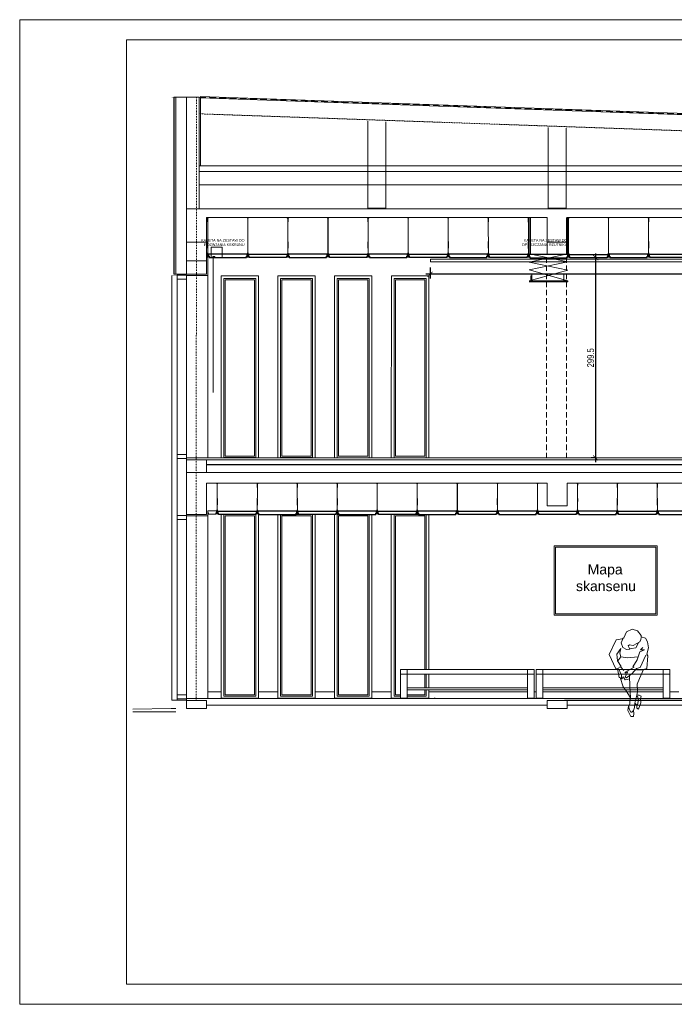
# Model space of a CAD drawing. Header units: millimetres. Extents: x -9038497 to 54128, y -10570064 to 59476.
# Tile 72 of 135: x 42568 to 43549, y 19871 to 21345. Entities that reach past the tile are written whole.
import ezdxf

# ---------------------------------------------------------------- set-up
doc = ezdxf.new("R2010")
doc.units = ezdxf.units.MM
doc.header["$LTSCALE"] = 0.8
doc.header["$PDMODE"] = 2
for name, pattern in [('Dash', [0.435, 0.3175, -0.1175]), ('DASHDOT', [1, 0.5, -0.25, 0, -0.25]), ('DASHED', [19.05, 12.7, -6.35])]:
    doc.linetypes.add(name, pattern=pattern)
for name, color, linetype, lineweight in [('0 proj_meble 25', 42, 'Continuous', 25), ('0 proj_widok widok widok', 7, 'Continuous', 0), ('ocieplenie', 214, 'Continuous', 13), ('Osie', 175, 'DASHDOT', 9), ('people', 191, 'Continuous', 9), ('proj_widok widok widok', 7, 'Continuous', 0), ('SCIANY', 1, 'Continuous', 30), ('tynk', 252, 'Continuous', 5), ('wieszaki suf.p.', 253, 'Continuous', 5)]:
    doc.layers.add(name, color=color, linetype=linetype, lineweight=lineweight)
for name, color, linetype in [('STOLARKA', 4, 'Continuous'), ('strop podw.', 3, 'Continuous'), ('sufit_pod', 90, 'Continuous')]:
    doc.layers.add(name, color=color, linetype=linetype)
doc.styles.add('ARIAL_WYM50', font='arial.ttf', dxfattribs={"height": 15})
doc.styles.add('WYMIAR-20', font='ARIALN.TTF', dxfattribs={"height": 4})
doc.styles.add('WYMIAR-50', font='ARIALN.TTF', dxfattribs={"height": 10})
doc.dimstyles.new('SKALA-50', dxfattribs={"dimscale": 5, "dimtxt": 10, "dimasz": 1.5, "dimexe": 1.3, "dimexo": 1.3, "dimgap": 0.5, "dimtad": 1, "dimdec": 1, "dimrnd": 0.5, "dimdsep": 46, "dimtxsty": 'WYMIAR-50', "dimblk": 'ARCHTICK', "dimcen": 1.5, "dimdle": 1.3, "dimadec": 0, "dimazin": 0, "dimtfac": 1, "dimtdec": 1, "dimtix": 1, "dimtmove": 2, "dimatfit": 3, "dimfxl": 2, "dimfxlon": 1, "dimtolj": 1, "dimarcsym": 0})

# ---------------------------------------------------------------- blocks, each defined once
blk = doc.blocks.new('A$C604A1FD6')
at = {"color": 0, "ltscale": 60}
for p, q in [((0, 5), (0, 2)), ((1, 5), (1, 2)), ((60, 5), (60, 2))]:
    blk.add_line(p, q, dxfattribs=at)
blk.add_lwpolyline([(58, 2), (58, 0), (2, 0), (2, 2), (1, 2), (1, 5), (59, 5), (59, 2)], close=True, dxfattribs=at)
blk = doc.blocks.new('G$CDA4F7F8F')
at = {"layer": 'wieszaki suf.p.'}
for p, q in [((1.5, 6.1), (1.5, 41.6)), ((1.5, 14.1), (1.5, 6.1))]:
    blk.add_line(p, q, dxfattribs=at)
at = {"layer": 'wieszaki suf.p.', "linetype": 'Continuous'}
for p, q in [((1.3, 13.3), (1.3, 23)), ((1.7, 13.3), (1.7, 23))]:
    blk.add_line(p, q, dxfattribs=at)
at = {"layer": 'wieszaki suf.p.'}
blk.add_lwpolyline([(1.6, 39.7), (1.4, 39.7), (1.4, 45.5), (0.5, 45.5), (0.5, 45.7), (2.5, 45.7), (2.5, 45.5), (1.6, 45.5)], close=True, dxfattribs=at)
for points in [[(0.9, 5.2), (1.1, 5.2), (1.1, 2.9, 0.309747), (1.8, 2.9), (1.8, 5.2), (2.1, 5.2), (2.1, 1.4, 0.050199), (2.1, 0.9, 0.462729), (2.4, 0.8), (2.8, 1.1, -0.591447), (2.9, 1), (2.9, 0.1, -0.336476), (2.8, 0), (2.5, 0), (2.5, 0.2), (1.8, 0.2), (1.8, 0), (1.1, 0), (1.1, 0.2), (0.4, 0.2), (0.4, 0), (0.1, 0, -0.336476), (0, 0.1), (0, 1, -0.591447), (0.2, 1.1), (0.5, 0.8, 0.462729), (0.8, 0.9, 0.050199), (0.9, 1.4)], [(1.1, 5.2), (1.1, 5.9, -0.440677), (1.8, 5.9), (1.8, 2.9, -0.309747), (1.1, 2.9)]]:
    blk.add_lwpolyline(points, format="xyb", close=True, dxfattribs=at)
blk = doc.blocks.new('G$C599E6A1A')
at = {"layer": 'wieszaki suf.p.'}
for p, q in [((1.5, 6.1), (1.4, 54.6)), ((1.5, 14.1), (1.5, 6.1))]:
    blk.add_line(p, q, dxfattribs=at)
at = {"layer": 'wieszaki suf.p.', "linetype": 'Continuous'}
for p, q in [((1.3, 13.3), (1.3, 23)), ((1.7, 13.3), (1.7, 23))]:
    blk.add_line(p, q, dxfattribs=at)
at = {"layer": 'wieszaki suf.p.'}
blk.add_lwpolyline([(1.3, 52.7), (1.5, 52.7), (1.5, 58.5), (2.4, 58.5), (2.4, 58.7), (0.4, 58.7), (0.4, 58.5), (1.3, 58.5)], close=True, dxfattribs=at)
for points in [[(2.1, 5.2), (1.8, 5.2), (1.8, 2.9, -0.309747), (1.1, 2.9), (1.1, 5.2), (0.9, 5.2), (0.9, 1.4, -0.050199), (0.8, 0.9, -0.462729), (0.5, 0.8), (0.2, 1.1, 0.591447), (0, 1), (0, 0.1, 0.336476), (0.1, 0), (0.4, 0), (0.4, 0.2), (1.1, 0.2), (1.1, 0), (1.8, 0), (1.8, 0.2), (2.5, 0.2), (2.5, 0), (2.8, 0, 0.336476), (2.9, 0.1), (2.9, 1, 0.591447), (2.8, 1.1), (2.4, 0.8, -0.462729), (2.1, 0.9, -0.050199), (2.1, 1.4)], [(1.8, 5.2), (1.8, 5.9, 0.440677), (1.1, 5.9), (1.1, 2.9, 0.309747), (1.8, 2.9)]]:
    blk.add_lwpolyline(points, format="xyb", close=True, dxfattribs=at)
blk = doc.blocks.new('_ArchTick')
at = {"color": 0, "linetype": 'ByBlock', "const_width": 0.15}
blk.add_lwpolyline([(-0.5, -0.5), (0.5, 0.5)], dxfattribs=at)
blk = doc.blocks.new('*D2567')
at = {"layer": '0 proj_widok widok widok', "color": 0, "lineweight": -2, "ltscale": 0.8, "transparency": 16777216}
for p, q in [((43430.8, 20995.3), (43430.8, 20682.6)), ((43430.8, 20988.8), (43424.3, 20988.8)), ((43430.8, 20689.1), (43424.3, 20689.1))]:
    blk.add_line(p, q, dxfattribs=at)
at = {"layer": 'Defpoints', "color": 0, "lineweight": 0, "ltscale": 0.8, "transparency": 16777216}
for p in [(43431.4, 20988.8), (43430.8, 20689.1), (43431.4, 20689.1)]:
    blk.add_point(p, dxfattribs=at)
at = {"layer": '0 proj_widok widok widok', "color": 0, "lineweight": -2, "ltscale": 0.8, "transparency": 16777216, "xscale": 7.5, "yscale": 7.5, "zscale": 7.5}
for p, rotation in [((43430.8, 20988.8), 90), ((43430.8, 20689.1), 270)]:
    blk.add_blockref('_ArchTick', p, dxfattribs=dict(at, rotation=rotation))
at = {"layer": '0 proj_widok widok widok', "color": 0, "lineweight": 0, "ltscale": 0.8, "transparency": 16777216, "insert": (43423.2, 20839), "char_height": 10, "attachment_point": 5, "rotation": 90, "style": 'WYMIAR-50'}
blk.add_mtext('\\A1;299.5', dxfattribs=at)
blk = doc.blocks.new('ko2')
at = {"layer": 'people'}
blk.add_lwpolyline([(-3565.4, 2627.5), (-3563.4, 2623.9), (-3563.9, 2619.8), (-3561.9, 2617.7), (-3556.7, 2626.4), (-3555.7, 2632.6), (-3554, 2635.8), (-3556.7, 2638.2), (-3560.3, 2638.7), (-3558.2, 2643.3), (-3556.2, 2654.5), (-3551.1, 2662.2), (-3542.4, 2674), (-3537.3, 2674.5), (-3532.2, 2692.9), (-3533.2, 2695.9), (-3528.6, 2704.6), (-3528.1, 2713.8), (-3530.1, 2719.4), (-3536.3, 2723), (-3535.7, 2724.6), (-3539.8, 2732.7), (-3547, 2736.8), (-3556.2, 2734.8), (-3561.8, 2726.6), (-3564.4, 2725.6), (-3573.6, 2726.1), (-3588.4, 2706.7), (-3582.8, 2683.7), (-3580.2, 2683.7), (-3580.8, 2669.9), (-3579.2, 2669.4), (-3577.7, 2655.1), (-3574.6, 2648.4), (-3571, 2639.2), (-3570.5, 2636.7), (-3573.1, 2628), (-3575.1, 2624.9), (-3576.8, 2622.5), (-3578.2, 2618.8), (-3575.6, 2609.1), (-3571.5, 2608.5), (-3569.9, 2612.5), (-3569.5, 2617.2), (-3567.5, 2621.3)], close=True, dxfattribs=at)
for points in [[(-3562.9, 2726.6), (-3567.5, 2720), (-3566.4, 2712.8), (-3561.3, 2708.7), (-3556.7, 2708.2), (-3557.7, 2713.8), (-3555.7, 2714.8), (-3550.6, 2712.8), (-3544.4, 2714.3), (-3539.8, 2715.9), (-3537.3, 2718.9), (-3536.3, 2722)], [(-3541.9, 2714.8), (-3547.5, 2708.2), (-3553.6, 2708.7), (-3556.7, 2709.7)], [(-3547, 2694.4), (-3562.3, 2696.4), (-3572.1, 2699.5), (-3572.1, 2705.6), (-3569.5, 2711.8), (-3577.2, 2705.1), (-3578.2, 2694.9), (-3574.6, 2685.7), (-3578.2, 2684.7)], [(-3572.1, 2699.5), (-3577.7, 2694.9)], [(-3536.8, 2706.7), (-3540.9, 2704.1), (-3535.2, 2702.6), (-3542.4, 2701), (-3549, 2690.3), (-3557.2, 2681.6), (-3555.7, 2680.6), (-3570, 2676), (-3570.5, 2674.5), (-3566.4, 2675.5), (-3571.5, 2668.8), (-3570, 2667.3), (-3560.3, 2671.9), (-3552.6, 2678), (-3547, 2678), (-3534.7, 2694.4)], [(-3566.4, 2664.8), (-3569, 2664.2), (-3572.6, 2664.8), (-3574.1, 2667.8), (-3574.6, 2670.4), (-3576.7, 2667.3), (-3577.7, 2667.3), (-3576.7, 2672.9), (-3578.7, 2683.2)], [(-3575.6, 2685.2), (-3571.5, 2678.6)], [(-3564.9, 2669.4), (-3567.5, 2654), (-3570.4, 2636.6)], [(-3543.9, 2674), (-3553.1, 2676)], [(-3560.3, 2638.7), (-3565.4, 2627.5)], [(-3570.5, 2616.7), (-3572.6, 2615.2), (-3574.1, 2615.7), (-3575.1, 2619.3), (-3575.6, 2624.9)], [(-3559.3, 2637.2), (-3559.3, 2631.5), (-3562.3, 2624.4)]]:
    blk.add_lwpolyline(points, dxfattribs=at)
blk = doc.blocks.new('*D2423')
at = {"layer": '0 proj_widok widok widok', "color": 0, "lineweight": -2, "ltscale": 0.8, "transparency": 16777216}
for p, q in [((44129.6, 20964.1), (43176.6, 20964.1)), ((43183.1, 20974.1), (43183.1, 20957.6)), ((44123.1, 20974.1), (44123.1, 20957.6))]:
    blk.add_line(p, q, dxfattribs=at)
at = {"layer": 'Defpoints', "color": 0, "lineweight": 0, "ltscale": 0.8, "transparency": 16777216}
for p in [(43183.1, 20984.7), (44123.1, 20984.7), (43183.1, 20964.1)]:
    blk.add_point(p, dxfattribs=at)
at = {"layer": '0 proj_widok widok widok', "color": 0, "lineweight": -2, "ltscale": 0.8, "transparency": 16777216, "xscale": 7.5, "yscale": 7.5, "zscale": 7.5, "rotation": 180}
blk.add_blockref('_ArchTick', (43183.1, 20964.1), dxfattribs=at)
at = {"layer": '0 proj_widok widok widok', "color": 0, "lineweight": -2, "ltscale": 0.8, "transparency": 16777216, "xscale": 7.5, "yscale": 7.5, "zscale": 7.5}
blk.add_blockref('_ArchTick', (44123.1, 20964.1), dxfattribs=at)
at = {"layer": '0 proj_widok widok widok', "color": 0, "lineweight": 0, "ltscale": 0.8, "transparency": 16777216, "insert": (43653.1, 20971.7), "char_height": 10, "attachment_point": 5, "style": 'WYMIAR-50'}
blk.add_mtext('\\A1;940', dxfattribs=at)

msp = doc.modelspace()

# ---------------------------------------------------------------- linework, layer by layer
at = {"color": 1, "lineweight": 0, "ltscale": 40}
for p, q in [((42837.15, 21062.21), (42837.15, 21229.23)), ((44509.15, 21126.15), (42838.15, 21126.15)), ((44508.15, 21118.14), (42838.15, 21118.14)), ((44509.15, 21098.13), (42838.15, 21098.13)), ((43358.12, 21012.2), (43358.12, 20993.87)), ((43388.12, 21012.2), (43388.1, 20994.19)), ((42818.15, 20686.2), (44498.15, 20686.2))]:
    msp.add_line(p, q, dxfattribs=at)
at = {"lineweight": 0, "ltscale": 40}
for p, q in [((42838.65, 21230.2), (44509.15, 21171.86)), ((42838.65, 21228.3), (44507.65, 21170.02)), ((42870.06, 20604.63), (42870.05, 20329.2)), ((42926.05, 20329.2), (42926.05, 20604.41)), ((42954.99, 20604.31), (42954.99, 20329.2)), ((43010.99, 20329.2), (43010.99, 20604.3)), ((43039.94, 20604.42), (43039.94, 20329.2)), ((43095.94, 20329.2), (43095.94, 20604.22)), ((43124.89, 20604.28), (43124.89, 20329.2)), ((43180.89, 20372.24), (43180.89, 20604.5)), ((43180.89, 20344.76), (43180.89, 20365.24)), ((43180.89, 20329.2), (43180.89, 20341.76)), ((42870.05, 20329.27), (42926.05, 20329.27)), ((42954.99, 20329.27), (43010.99, 20329.27)), ((43039.94, 20329.27), (43095.94, 20329.27)), ((43124.89, 20329.27), (43180.89, 20329.27)), ((43384.16, 20329.2), (43934.19, 20329.2)), ((42738, 20313.14), (42795.19, 20314.12)), ((42802.09, 20308.96), (42738, 20308.96))]:
    msp.add_line(p, q, dxfattribs=at)
at = {"color": 1, "lineweight": 0, "ltscale": 40}
for points in [[(42818.15, 21062.21), (42837.15, 21062.21), (42837.15, 21229.23), (42818.15, 21229.23)], [(42848.14, 20984.2), (42818.14, 20984.2), (42818.12, 21012.2), (42848.12, 21012.2)], [(42848.14, 20964.2), (42818.14, 20964.2), (42818.14, 20984.2), (42848.14, 20984.2)], [(42848.15, 20667.2), (42818.15, 20667.2), (42818.15, 20686.2), (42848.15, 20686.2)], [(42818.15, 20314.2), (42848.15, 20314.2), (42848.15, 20326.2), (42818.15, 20326.2)], [(43358.12, 20314.2), (43388.12, 20314.2), (43388.12, 20326.2), (43358.12, 20326.2)]]:
    msp.add_lwpolyline(points, close=True, dxfattribs=at)
for points in [[(42837.15, 21062.21), (42837.15, 21157.13)], [(44147.61, 21062.21), (42818.14, 21062.21), (42818.12, 21012.2), (42848.12, 21012.2), (42848.15, 21049.21), (43358.12, 21049.21), (43358.12, 21012.2), (43388.12, 21012.2), (43388.12, 21049.21), (43938.15, 21049.21)], [(42818.15, 21012.2), (42818.15, 21012.2), (42818.15, 21012.2), (42848.15, 21012.2), (42848.15, 21012.2)], [(42818.14, 20964.2), (42848.15, 20964.2), (42848.15, 20994.19)], [(44498.15, 20667.2), (42848.15, 20667.2), (42848.15, 20667.2), (42818.15, 20667.2), (42818.15, 20604.2), (42848.15, 20604.2), (42848.15, 20651.21), (43358.12, 20651.21), (43358.12, 20617.19), (43388.12, 20617.19), (43388.12, 20651.21), (43938.15, 20651.21), (43938.15, 20617.23), (43968.15, 20617.23), (43968.15, 20651.21), (44498.15, 20651.21)]]:
    msp.add_lwpolyline(points, dxfattribs=at)
at = {"lineweight": 0, "ltscale": 40}
for points in [[(42926.05, 20689.2), (42926.06, 20961.92), (42870.06, 20961.92), (42870.06, 20689.2)], [(43010.99, 20689.2), (43010.99, 20961.92), (42955, 20961.92), (42954.99, 20689.2)], [(43095.94, 20689.2), (43095.94, 20961.92), (43039.95, 20961.92), (43039.94, 20689.2)], [(43180.89, 20689.2), (43180.89, 20961.92), (43124.9, 20961.92), (43124.89, 20689.2)], [(42922.05, 20689.2), (42922.06, 20957.92), (42874.06, 20957.92), (42874.06, 20689.2)], [(43006.99, 20689.2), (43006.99, 20957.92), (42959, 20957.92), (42959, 20689.2)], [(43091.94, 20689.2), (43091.94, 20957.92), (43043.95, 20957.92), (43043.95, 20689.2)], [(43176.89, 20689.2), (43176.89, 20957.92), (43128.9, 20957.92), (43128.9, 20689.2)], [(42922.05, 20689.2), (42922.05, 20689.52), (42874.06, 20689.52), (42874.06, 20689.2)], [(43006.99, 20689.2), (43006.99, 20689.57), (42959, 20689.57), (42959, 20689.2)], [(43091.94, 20689.2), (43091.94, 20689.45), (43043.95, 20689.45), (43043.95, 20689.2)], [(43176.89, 20689.2), (43176.89, 20689.47), (43128.9, 20689.47), (43128.9, 20689.2)], [(42874.06, 20604.27), (42874.06, 20332.27), (42922.05, 20332.27)], [(42874.06, 20604.27), (42922.05, 20604.27), (42922.05, 20332.28)], [(42959, 20604.3), (42959, 20332.27), (43006.99, 20332.27), (43006.99, 20604.29)], [(42959, 20604.3), (42959, 20604.27), (43006.99, 20604.27), (43006.99, 20604.29)], [(43043.95, 20604.27), (43043.95, 20332.27), (43091.94, 20332.27), (43091.94, 20604.24)], [(43043.95, 20604.27), (43091.94, 20604.27)], [(43128.9, 20604.3), (43128.9, 20604.27), (43176.89, 20604.27), (43176.89, 20604.49)], [(43128.9, 20604.3), (43128.9, 20332.27), (43138.7, 20332.27)], [(43176.89, 20372.24), (43176.89, 20604.49)], [(43176.89, 20344.76), (43176.89, 20365.24)], [(43148.7, 20332.27), (43176.89, 20332.27), (43176.89, 20341.76)], [(42795.19, 20314.12), (42802.09, 20314.12)]]:
    msp.add_lwpolyline(points, dxfattribs=at)
at = {"color": 253, "lineweight": 0, "ltscale": 40}
for points in [[(42920.05, 20691.86), (42920.06, 20955.92), (42876.06, 20955.92), (42876.06, 20691.86)], [(43004.99, 20691.75), (43004.99, 20955.92), (42961, 20955.92), (42961, 20691.75)], [(43089.94, 20691.53), (43089.94, 20955.92), (43045.95, 20955.92), (43045.95, 20691.53)], [(43174.89, 20691.74), (43174.89, 20955.92), (43130.9, 20955.92), (43130.9, 20691.74)]]:
    msp.add_lwpolyline(points, close=True, dxfattribs=at)
for points in [[(42920.05, 20602.27), (42876.06, 20602.27), (42876.06, 20334.27), (42920.05, 20334.27), (42920.05, 20602.27)], [(43004.99, 20602.27), (42961, 20602.27), (42961, 20334.27), (43004.99, 20334.27), (43004.99, 20602.27)], [(43089.94, 20602.27), (43045.95, 20602.27), (43045.95, 20334.27), (43089.94, 20334.27), (43089.94, 20602.27)], [(43174.89, 20602.27), (43130.9, 20602.27), (43130.9, 20334.27), (43138.7, 20334.27)], [(43174.89, 20372.24), (43174.89, 20602.27)], [(43174.89, 20344.76), (43174.89, 20365.24)], [(43148.7, 20334.27), (43174.89, 20334.27), (43174.89, 20341.76)]]:
    msp.add_lwpolyline(points, dxfattribs=at)
at = {"layer": '0 proj_meble 25', "lineweight": 18}
for p, q in [((43138.7, 20329.24), (43138.7, 20372.24)), ((43138.7, 20372.24), (43338.7, 20372.24)), ((43148.7, 20329.24), (43148.7, 20372.24)), ((43328.7, 20372.24), (43328.7, 20329.24)), ((43338.7, 20372.24), (43338.7, 20329.24)), ((43341.94, 20329.58), (43341.94, 20372.58)), ((43341.94, 20372.58), (43541.94, 20372.58)), ((43351.94, 20329.58), (43351.94, 20372.58)), ((43531.94, 20372.58), (43531.94, 20329.58)), ((43541.94, 20372.58), (43541.94, 20329.58)), ((43138.7, 20365.24), (43338.7, 20365.24)), ((43341.94, 20365.58), (43541.94, 20365.58)), ((43148.67, 20344.76), (43328.66, 20344.76)), ((43148.67, 20341.76), (43328.66, 20341.76)), ((43351.91, 20345.1), (43531.91, 20345.1)), ((43351.91, 20342.1), (43531.91, 20342.1)), ((43138.7, 20329.24), (43148.7, 20329.24)), ((43328.7, 20329.24), (43338.7, 20329.24)), ((43341.94, 20329.58), (43351.94, 20329.58)), ((43531.94, 20329.58), (43541.94, 20329.58))]:
    msp.add_line(p, q, dxfattribs=at)
at = {"layer": '0 proj_widok widok widok', "lineweight": 0}
for p, q in [((43331.15, 20994.08), (43331.15, 21049.21)), ((43333.15, 20994.08), (43333.15, 21049.21)), ((43387.04, 20994.08), (43387.04, 21049.21)), ((43389.04, 20994.08), (43389.04, 21049.21)), ((42855.13, 20989.16), (42855.13, 21004.59)), ((42855.13, 21004.59), (42871.77, 21004.59)), ((42871.77, 21004.59), (42871.77, 20989.21)), ((42860.42, 20990.77), (42857.86, 20990.77)), ((42857.86, 20990.77), (42857.86, 20989.16)), ((42858.32, 20990.75), (42858.32, 20787.29)), ((42860.42, 20989.21), (42860.42, 20990.77)), ((43331.16, 20994.71), (43389.06, 20982.89)), ((43331.32, 20981.99), (43389.03, 20994.74)), ((42871.78, 20989.21), (42855.03, 20989.21)), ((43183.59, 20986.58), (43183.59, 20982.58)), ((43183.59, 20982.58), (44123.18, 20982.58)), ((44123.18, 20986.59), (43183.63, 20986.59)), ((43389.06, 20982.89), (43331.13, 20970.53)), ((43389.15, 20970.39), (43331.32, 20981.99)), ((43331.13, 20970.53), (43389.06, 20954.01)), ((43331.23, 20954.04), (43389.15, 20970.39)), ((43335.29, 20961.88), (43333.65, 20961.88)), ((43333.65, 20961.88), (43333.65, 20954.98)), ((43370.1, 20964.16), (43335.33, 20964.16)), ((43335.33, 20964.16), (43335.33, 20954.16)), ((43383.31, 20954.16), (43383.31, 20964.16)), ((43389.1, 20954.02), (43331.1, 20954.02)), ((43389.1, 20952.82), (43331.11, 20952.82)), ((43333.65, 20954.98), (43335.35, 20954.98)), ((43335.33, 20954.16), (43370.1, 20954.16)), ((43389.07, 20952.62), (43389.07, 20954.02)), ((44498.15, 20689.2), (42818.14, 20689.2)), ((43180.89, 20689.2), (43182.09, 20689.2)), ((42868.85, 20604.44), (42870.05, 20604.44)), ((42926.05, 20604.44), (42927.25, 20604.44)), ((42927.25, 20604.41), (42926.05, 20604.41)), ((42953.79, 20604.44), (42954.99, 20604.44)), ((43010.99, 20604.44), (43012.19, 20604.44)), ((43038.74, 20604.44), (43039.94, 20604.44)), ((43095.93, 20604.44), (43097.13, 20604.44)), ((43122.49, 20604.44), (43123.69, 20604.44)), ((43123.69, 20604.44), (43124.89, 20604.44)), ((43180.89, 20604.44), (43182.09, 20604.44)), ((43368.88, 20557.5), (43522.88, 20557.5)), ((43368.88, 20453.5), (43368.88, 20557.5)), ((43370.88, 20555.5), (43520.88, 20555.5)), ((43370.88, 20455.5), (43370.88, 20555.5)), ((43520.88, 20555.5), (43520.88, 20455.5)), ((43522.88, 20557.5), (43522.88, 20453.5)), ((43522.88, 20453.5), (43368.88, 20453.5)), ((43520.88, 20455.5), (43370.88, 20455.5)), ((42818.15, 20329.2), (43917.37, 20329.2)), ((42850.15, 20339.2), (42870.05, 20339.2)), ((42868.85, 20329.2), (42870.05, 20329.2)), ((42926.05, 20339.2), (42954.99, 20339.2)), ((42926.05, 20329.2), (42927.25, 20329.2)), ((42953.79, 20329.2), (42954.99, 20329.2)), ((43010.99, 20339.2), (43039.94, 20339.2)), ((43010.99, 20329.2), (43012.19, 20329.2)), ((43038.74, 20329.2), (43039.94, 20329.2)), ((43095.93, 20329.2), (43097.13, 20329.2)), ((43095.94, 20339.2), (43124.89, 20339.2)), ((43123.69, 20329.2), (43124.89, 20329.2)), ((43180.89, 20339.2), (43328.7, 20339.2)), ((43180.89, 20329.2), (43182.09, 20329.2)), ((43190.36, 20329.24), (43189.16, 20329.24)), ((43338.7, 20339.2), (43341.94, 20339.2)), ((43351.94, 20339.2), (43531.94, 20339.2)), ((43541.94, 20339.2), (43555.15, 20339.2))]:
    msp.add_line(p, q, dxfattribs=at)
at = {"layer": '0 proj_widok widok widok', "linetype": 'DASHED', "lineweight": 0, "ltscale": 0.8}
for p, q in [((43357.13, 20989.46), (43357.13, 20689.47)), ((43387.29, 20989.46), (43387.29, 20689.47))]:
    msp.add_line(p, q, dxfattribs=at)
at = {"layer": '0 proj_widok widok widok', "lineweight": 0}
for points in [[(42568.5, 19871.17), (44668.5, 19871.17), (44668.5, 21345.17), (42568.5, 21345.17)], [(42568.5, 19871.17), (44668.5, 19871.17), (44668.5, 21345.17), (42568.5, 21345.17)], [(42728.5, 21315.17), (44638.5, 21315.17), (44638.5, 19901.17), (42728.5, 19901.17)]]:
    msp.add_lwpolyline(points, close=True, dxfattribs=at)
at = {"layer": 'ocieplenie', "color": 1, "linetype": 'DASHED', "lineweight": 0}
msp.add_line((42837.15, 21229.23), (44509.16, 21170.84), dxfattribs=at)
at = {"layer": 'ocieplenie', "lineweight": 0, "ltscale": 40}
for points, const_width in [([(42804.14, 20962.2), (42796.15, 20962.2), (42796.15, 21229.2), (42818.15, 21229.21)], 0.1), ([(42818.14, 20964.2), (42803.15, 20964.2), (42803.14, 21229.2), (42818.15, 21229.21)], 0.3)]:
    msp.add_lwpolyline(points, dxfattribs=dict(at, const_width=const_width))
for points in [[(42818.14, 20964.2), (42799.15, 20964.2), (42799.15, 21229.2), (42818.15, 21229.21)], [(42804.31, 20964.2), (42801.31, 20964.2), (42801.14, 21229.2), (42818.15, 21229.21)], [(43089.65, 21193.42), (43089.65, 21063.21), (43116.65, 21063.21), (43116.65, 21192.48)], [(43359.65, 21183.98), (43359.79, 21063.21), (43386.79, 21063.21), (43386.65, 21183.03)]]:
    msp.add_lwpolyline(points, dxfattribs=at)
msp.add_lwpolyline([(42800.15, 20326.71, 0.2, 0.2, 0), (42800.09, 20314.12, 0.2, 0.2, 0)], format="xyseb", dxfattribs=at)
at = {"layer": 'Osie', "lineweight": 0, "ltscale": 5}
msp.add_line((42833.12, 21229.58), (42832.7, 20325.71), dxfattribs=at)
at = {"layer": 'SCIANY', "linetype": 'Dash', "lineweight": 0, "ltscale": 0.5}
msp.add_line((42838.27, 21204.21), (44505.28, 21145.91), dxfattribs=at)
at = {"layer": 'SCIANY', "ltscale": 40}
for p, q in [((42848.15, 20679.2), (44498.15, 20679.2)), ((43938.23, 20326.2), (43384.16, 20326.2))]:
    msp.add_line(p, q, dxfattribs=at)
at = {"layer": 'SCIANY', "lineweight": 0, "ltscale": 40}
for p, q in [((43358.12, 20319.2), (42848.15, 20319.2)), ((43938.15, 20319.2), (43388.12, 20319.2))]:
    msp.add_line(p, q, dxfattribs=at)
at = {"layer": 'STOLARKA', "color": 5, "lineweight": 0}
for p, q in [((42796.15, 20326.71), (42796.15, 20962.33)), ((42850.15, 20689.2), (42850.15, 20962.2)), ((42850.15, 20602.2), (42850.15, 20329.2)), ((42804.15, 20326.71), (42796.15, 20326.71))]:
    msp.add_line(p, q, dxfattribs=at)
for points in [[(42804.14, 20962.88), (42804.14, 20956.88), (42818.14, 20956.88), (42818.14, 20962.88)], [(42804.14, 20956.88), (42804.14, 20688.39), (42818.14, 20688.39), (42818.14, 20956.88)], [(42804.14, 20694.39), (42804.14, 20688.39), (42818.14, 20688.39), (42818.14, 20694.39)], [(42818.15, 20602.88), (42804.14, 20602.88), (42804.14, 20688.39), (42818.15, 20688.39)], [(42804.15, 20602.88), (42804.15, 20596.88), (42818.15, 20596.88), (42818.15, 20602.88)], [(42804.15, 20596.88), (42804.15, 20326.71), (42818.15, 20326.71), (42818.15, 20596.88)], [(42804.14, 20334.39), (42804.14, 20328.39), (42818.14, 20328.39), (42818.14, 20334.39)]]:
    msp.add_lwpolyline(points, close=True, dxfattribs=at)
at = {"layer": 'strop podw.', "ltscale": 60}
for p, q in [((43270.08, 20994.22), (43270.08, 20991.22)), ((43510.05, 20994.22), (43510.05, 20991.22))]:
    msp.add_line(p, q, dxfattribs=at)
at = {"layer": 'sufit_pod', "lineweight": 0, "ltscale": 40}
msp.add_lwpolyline([(42851.09, 20606.73), (42851.08, 20604.73), (42862.2, 20604.73), (42862.2, 20606.73), (42863.2, 20606.73), (42863.2, 20609.73), (42850.09, 20609.73), (42850.09, 20606.73)], close=True, dxfattribs=at)
at = {"layer": 'tynk', "lineweight": 0, "ltscale": 40}
for p, q in [((42839.15, 21228.29), (42839.15, 21127.13)), ((42850.15, 20602.2), (42850.15, 20609.16)), ((42818.15, 20602.2), (42850.15, 20602.2))]:
    msp.add_line(p, q, dxfattribs=at)
msp.add_lwpolyline([(42818.14, 20962.2), (42850.15, 20962.2), (42850.15, 20994.19)], dxfattribs=at)

# ---------------------------------------------------------------- block references
at = {"lineweight": 0, "ltscale": 40}
for name, p in [('G$C599E6A1A', (42848.59, 20989.9)), ('G$C599E6A1A', (43028.62, 20989.92)), ('G$C599E6A1A', (43088.62, 20989.79)), ('G$C599E6A1A', (43148.62, 20989.9)), ('G$C599E6A1A', (43208.62, 20989.94)), ('G$C599E6A1A', (43268.62, 20989.9)), ('G$C599E6A1A', (43328.63, 20989.51)), ('G$CDA4F7F8F', (42862.78, 20605.48)), ('G$CDA4F7F8F', (43222.21, 20605.44)), ('G$CDA4F7F8F', (43282.21, 20605.48)), ('G$CDA4F7F8F', (43342.21, 20605.46))]:
    msp.add_blockref(name, p, dxfattribs=at)
at = {"lineweight": 0, "ltscale": 40, "xscale": -1}
for name, p in [('G$C599E6A1A', (42911.52, 20989.9)), ('G$C599E6A1A', (42971.52, 20989.79)), ('G$C599E6A1A', (43031.52, 20989.92)), ('G$C599E6A1A', (43391.51, 20989.52)), ('G$C599E6A1A', (43451.51, 20989.86)), ('G$C599E6A1A', (43511.51, 20989.9)), ('G$CDA4F7F8F', (42865.71, 20605.44)), ('G$CDA4F7F8F', (43225.13, 20605.48))]:
    msp.add_blockref(name, p, dxfattribs=at)
at = {"lineweight": 0, "ltscale": 40, "xscale": -1, "rotation": 359.7977052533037}
for p in [(42925.69, 20605.26), (43045.31, 20605.26), (43105.13, 20605.26), (43405.11, 20605.33), (43464.64, 20605.26)]:
    msp.add_blockref('G$CDA4F7F8F', p, dxfattribs=at)
at = {"lineweight": 0, "ltscale": 40, "rotation": 0.202294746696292}
for p in [(42982.78, 20605.26), (43162.22, 20605.26), (43521.74, 20605.26)]:
    msp.add_blockref('G$CDA4F7F8F', p, dxfattribs=at)
at = {"layer": 'proj_widok widok widok', "rotation": 11.68545204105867}
msp.add_blockref('ko2', (47513.21, 18471.05), dxfattribs=at)
at = {"layer": 'strop podw.', "ltscale": 60, "xscale": -1}
for p in [(42910.05, 20989.22), (43150.09, 20989.22), (43390.09, 20988.87), (43343.67, 20604.64)]:
    msp.add_blockref('A$C604A1FD6', p, dxfattribs=at)
at = {"layer": 'strop podw.', "ltscale": 60}
for p in [(42910.05, 20989.22), (43150.09, 20989.22), (43390.05, 20988.87)]:
    msp.add_blockref('A$C604A1FD6', p, dxfattribs=at)
at = {"layer": 'strop podw.', "ltscale": 60, "xscale": -1}
for p, rotation in [((43030.05, 20989.18), 359.9652294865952), ((43270.08, 20989.16), 359.95805883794), ((43510.04, 20989.16), 359.95805883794), ((42984.22, 20604.19), 359.7629347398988), ((43103.88, 20604.19), 359.7629347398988), ((43223.68, 20604.65), 0.2022947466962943), ((43463.4, 20604.19), 359.7629347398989), ((43583.2, 20604.65), 0.2022947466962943)]:
    msp.add_blockref('A$C604A1FD6', p, dxfattribs=dict(at, rotation=rotation))
at = {"layer": 'strop podw.', "ltscale": 60}
for p, rotation in [((43030.09, 20989.18), 0.03477051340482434), ((43270.09, 20989.16), 0.04194116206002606), ((43510.05, 20989.16), 0.04194116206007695), ((42864.23, 20604.65), 359.7977052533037), ((42984.03, 20604.19), 0.2370652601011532), ((43103.69, 20604.19), 0.2370652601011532), ((43223.67, 20604.62), 0.03477051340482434), ((43343.65, 20604.64), 359.7977052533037), ((43463.2, 20604.19), 0.2370652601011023)]:
    msp.add_blockref('A$C604A1FD6', p, dxfattribs=dict(at, rotation=rotation))

# ---------------------------------------------------------------- texts
at = {"layer": '0 proj_widok widok widok', "lineweight": 0, "char_height": 4, "attachment_point": 3, "style": 'WYMIAR-20'}
for s, insert in [('KASETA NA ZESTAW DO ROZWJANIA KEKRANU   ', (42905.03, 21016.89)), ('KASETA NA ZESTAW DO OPUSZCZANIA RZUTNIKA ', (43388.33, 21016.89))]:
    msp.add_mtext_dynamic_manual_height_columns(s, width=78.8002, gutter_width=20, heights=[0], dxfattribs=dict(at, insert=insert))
at = {"layer": 'SCIANY', "color": 251, "ltscale": 40, "insert": (43401.39, 20529.73), "char_height": 15, "width": 193.6449, "attachment_point": 1, "style": 'ARIAL_WYM50'}
msp.add_mtext('\\A1;{\\C0;   Mapa \\Pskansenu}', dxfattribs=at)

# ---------------------------------------------------------------- dimensions: what is measured, and where the dimension line sits
at = {"layer": '0 proj_widok widok widok', "lineweight": 0, "ltscale": 0.8}
dim = msp.add_linear_dim(base=(43430.76, 20689.13), p1=(43431.43, 20988.82), p2=(43431.43, 20689.13), angle=90, dimstyle='SKALA-50', dxfattribs=at)
dim.commit()
dim.dimension.update_dxf_attribs({"geometry": '*D2567', "text_midpoint": (43423.15, 20838.98)})
dim = msp.add_linear_dim(base=(43183.13, 20964.14), p1=(44123.13, 20984.66), p2=(43183.13, 20984.66), dimstyle='SKALA-50', dxfattribs=at)
dim.commit()
dim.dimension.update_dxf_attribs({"geometry": '*D2423', "text_midpoint": (43653.13, 20971.75)})

doc.saveas('drawing.dxf')
